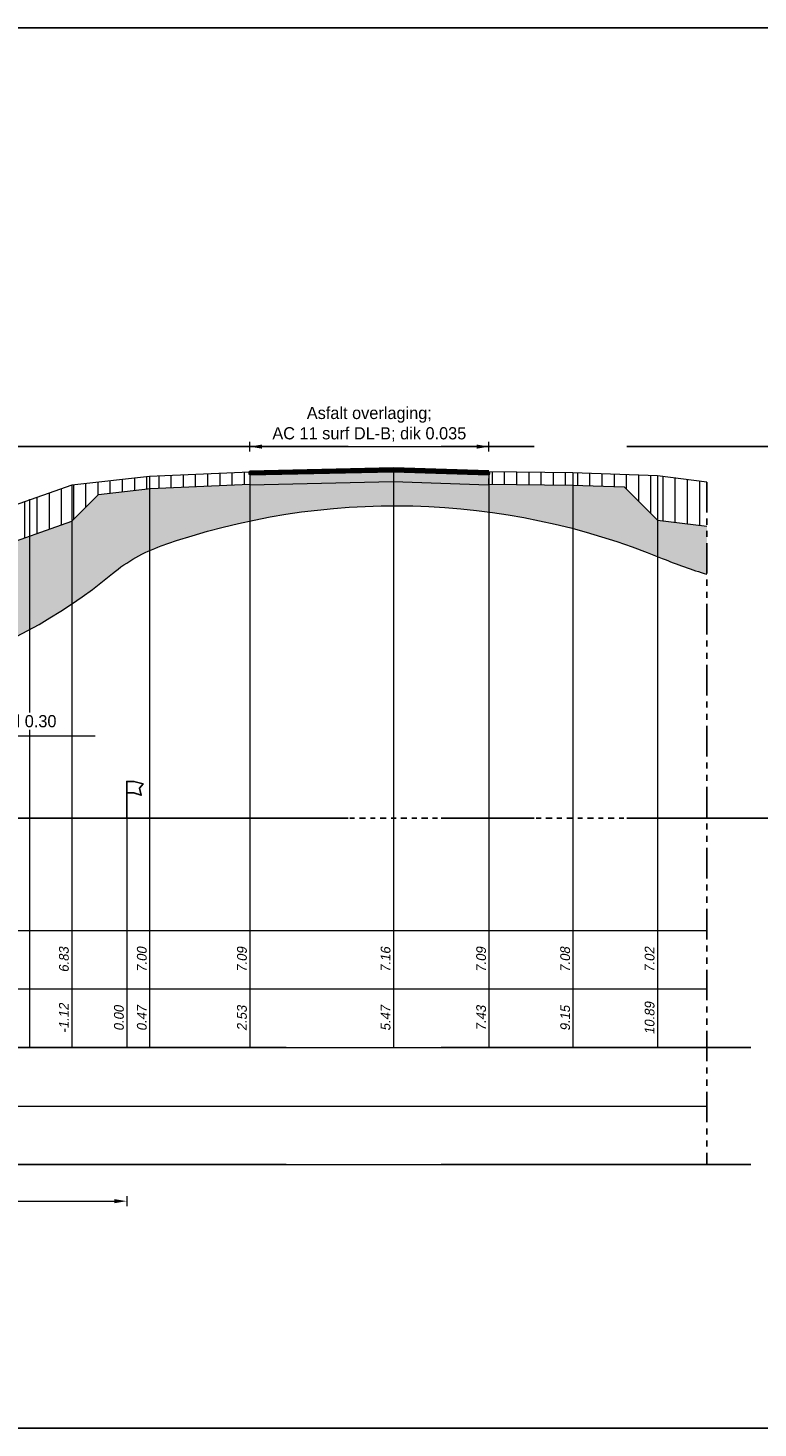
# Model space of a CAD drawing. Header units: metres. Extents: x -256 to 430, y -135 to 172.
# Tile 7 of 29: x 49 to 64, y 19 to 47. Entities that reach past the tile are written whole.
import ezdxf
from ezdxf.enums import TextEntityAlignment as Align

# ---------------------------------------------------------------- set-up
doc = ezdxf.new("R2010")
doc.units = ezdxf.units.M
doc.header["$LTSCALE"] = 0.1
for name, pattern in [('CENTER', [50.79999999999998, 31.75, -6.349999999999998, 6.349999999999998, -6.349999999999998]), ('HIDDEN', [9.524999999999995, 6.349999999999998, -3.174999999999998]), ('NAP', [20, 12.5, -2.5, 2.5, -2.5]), ('PHANTOM', [2.5, 1.25, -0.25, 0.25, -0.25, 0.25, -0.25])]:
    doc.linetypes.add(name, pattern=pattern)
for name, color, linetype, lineweight in [('DP-Afbreek', 2, 'PHANTOM', 25), ('DP-BS-arcering_klei', 253, 'Continuous', 0), ('DP-BS-arcering_zand', 6, 'Continuous', 25), ('DP-BS-Matenbalk_verlenglijnen', 253, 'Continuous', 0), ('DP-BS-profiel', 2, 'Continuous', 25), ('DP-Matenbalk', 1, 'Continuous', 18), ('DP-Matenbalk_bestaandehoogten', 6, 'Continuous', 25), ('DP-NAP-lijn', 6, 'NAP', 25), ('DP-NW-profiel', 4, 'Continuous', 50), ('DP-Waterlijn_tekst', 7, 'Continuous', 35), ('maatvoering-leadr', 7, 'Continuous', 30), ('maatvoering-lin', 7, 'Continuous', 30), ('TL-2.5 mm tekst_schaaldp', 7, 'Continuous', 25), ('TL-2.5mm Tekst', 7, 'Continuous', 25), ('TL-5.0mm Tekst', 4, 'Continuous', 50)]:
    doc.layers.add(name, color=color, linetype=linetype, lineweight=lineweight)
doc.layers.add('DP-BS-arcrand', color=111, linetype='Continuous', plot=False)
doc.layers.add('THEORETISCHE_NULLIJN', color=255, linetype='Continuous')
doc.styles.add('dp-besthgt', font='StagCAD.ttf', dxfattribs={"oblique": 10, "height": 0.2})
doc.styles.add('StagCAD', font='StagCAD.ttf')
doc.dimstyles.new('GM-maatvoering', dxfattribs={"dimtxt": 2.5, "dimasz": 2.5, "dimexe": 1, "dimexo": 0, "dimgap": 1, "dimtad": 1, "dimrnd": 0.001, "dimzin": 1, "dimdsep": 46, "dimtxsty": 'StagCAD', "dimcen": 0.09, "dimclrd": 1, "dimclre": 1, "dimclrt": 7, "dimazin": 0, "dimtfac": 1, "dimtix": 1, "dimtmove": 0, "dimatfit": 3, "dimfxl": 1, "dimfxlon": 1, "dimtvp": 0.8299999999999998, "dimtolj": 1, "dimtzin": 0, "dimlwd": 15, "dimlwe": 15, "dimarcsym": 0})

# ---------------------------------------------------------------- blocks, each defined once
blk = doc.blocks.new('*U26')
at = {"layer": 'DP-Matenbalk'}
for p, q in [((6, -3.499999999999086), (52.6, -3.499999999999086)), ((6, -4.699999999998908), (52.6, -4.699999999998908)), ((6, -5.899999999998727), (52.6, -5.899999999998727)), ((6, -7.10000000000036), (52.6, -7.10000000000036)), ((6, -8.300000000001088), (52.6, -8.300000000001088))]:
    blk.add_line(p, q, dxfattribs=at)
at = {"layer": 'TL-2.5 mm tekst_schaaldp', "style": 'StagCAD', "width": 0.96}
blk.add_attdef('SCHAAL', (-0.0500000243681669, -9.924208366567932), '', height=0.2499999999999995, dxfattribs=at)
at = {"layer": 'TL-2.5mm Tekst', "lineweight": 35, "style": 'StagCAD', "width": 0.96}
blk.add_attdef('GEBIEDDWP', (7.115853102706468, -9.33474407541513), '', height=0.25, dxfattribs=at)
at = {"layer": 'TL-5.0mm Tekst', "style": 'StagCAD', "width": 0.96}
blk.add_attdef('OMSCHRIJVING', (-0.0500000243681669, -9.33474407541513), '', height=0.4999999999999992, dxfattribs=at)
blk = doc.blocks.new('131', base_point=(1177.325884, 0))
at = {"layer": 'THEORETISCHE_NULLIJN'}
blk.add_lwpolyline([(1177.325884, 0), (1177.325884, 0.5), (1177.450884, 0.5), (1177.607134, 0.46875), (1177.544634, 0.40625), (1177.575884, 0.3125), (1177.450884, 0.34375), (1177.325884, 0.34375)], dxfattribs=at)
blk = doc.blocks.new('DWP1 bestaand')
at = {"layer": 'DP-BS-arcering_klei', "lineweight": 0}
h = blk.add_hatch(dxfattribs=at)
h.set_pattern_fill('_USER', color=251, scale=2.5, angle=90, pattern_type=0)
h.set_pattern_definition([(90, (-7.384387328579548, 4.482564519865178), (-0.25, 0), [])])
h.paths.add_polyline_path([(-1.761931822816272, 6.329712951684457), (-1.127997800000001, 6.552888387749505), (-0.5751994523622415, 7.105686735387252), (0.4893679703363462, 7.225600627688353), (2.528358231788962, 7.312999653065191), (2.523010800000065, 7.563000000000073), (0.4700000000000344, 7.47499999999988), (-1.127997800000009, 7.294999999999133), (-2.937408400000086, 6.657999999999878), (-4.696826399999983, 5.946999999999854), (-6.174403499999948, 5.392999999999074), (-7.448318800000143, 4.927999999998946), (-8.674579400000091, 4.751999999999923), (-10.57871000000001, 4.695999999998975), (-11.40064890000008, 4.560999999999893), (-11.32771550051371, 4.116949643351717), (-10.53543676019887, 4.247078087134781), (-8.635875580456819, 4.302943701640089), (-7.384387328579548, 4.482564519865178), (-7.355973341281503, 4.28459319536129), (-7.048688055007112, 4.328696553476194), (-5.931512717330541, 4.736483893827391), (-4.442774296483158, 5.29466869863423), (-2.689919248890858, 6.003016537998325)])
h = blk.add_hatch(dxfattribs=at)
h.set_pattern_fill('_USER', color=251, scale=2.5, angle=90, pattern_type=0)
h.set_pattern_definition([(90, (10.20186051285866, 7.258828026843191), (-0.25, 0), [])])
h.paths.add_polyline_path([(11.89809469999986, 7.358443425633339), (10.88265150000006, 7.484999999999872), (9.151088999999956, 7.546000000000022), (7.428043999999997, 7.56400000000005), (7.420136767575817, 7.314068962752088), (9.14538156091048, 7.296045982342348), (10.20186051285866, 7.258828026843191), (10.88265150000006, 6.578037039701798), (11.89809469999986, 6.451480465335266)])
at = {"layer": 'DP-BS-arcering_zand', "lineweight": 30}
h = blk.add_hatch(dxfattribs=at)
h.set_pattern_fill('CUNETZAND', color=251, pattern_type=2)
h.set_pattern_definition([(0, (0, 0.4699999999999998), (0.0625, 0.0625), [0, -0.125])])
edge = h.paths.add_edge_path()
edge.add_arc((-6.943270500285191, 13.5060885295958), 10.42345888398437, 263.7661164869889, 309.6801813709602)
edge.add_arc((1.798297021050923, 2.969405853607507), 3.267292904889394, 109.4636214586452, 129.6801813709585, ccw=False)
edge.add_arc((5.509026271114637, -7.530552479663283), 14.40365840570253, 67.65888991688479, 109.46362145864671, ccw=False)
edge.add_arc((14.71693482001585, 14.87484432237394), 9.82003631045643, 247.6588899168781, 253.3185819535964)
edge.add_line((11.89809469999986, 5.468077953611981), (11.89809469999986, 6.451480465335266))
edge.add_line((11.89809469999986, 6.451480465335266), (10.88265150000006, 6.578037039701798))
edge.add_line((10.88265150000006, 6.578037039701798), (10.20186051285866, 7.258828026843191))
edge.add_line((10.20186051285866, 7.258828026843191), (9.145381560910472, 7.296045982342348))
edge.add_line((9.145381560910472, 7.296045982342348), (7.420136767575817, 7.314068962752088))
edge.add_line((7.420136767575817, 7.314068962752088), (7.419822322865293, 7.304130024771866))
edge.add_line((7.419822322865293, 7.304130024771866), (7.426146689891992, 7.504030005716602))
edge.add_line((7.426146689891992, 7.504030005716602), (5.46804667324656, 7.565979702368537))
edge.add_line((5.46804667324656, 7.565979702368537), (2.524293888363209, 7.503013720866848))
edge.add_line((2.524293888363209, 7.503013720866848), (2.528570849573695, 7.303059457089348))
edge.add_line((2.528570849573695, 7.303059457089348), (2.528358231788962, 7.312999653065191))
edge.add_line((2.528358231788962, 7.312999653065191), (0.4893679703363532, 7.225600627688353))
edge.add_line((0.4893679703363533, 7.225600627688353), (-0.5751994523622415, 7.105686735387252))
edge.add_line((-0.5751994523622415, 7.105686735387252), (-1.127997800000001, 6.552888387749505))
edge.add_line((-1.127997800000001, 6.552888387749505), (-1.761931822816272, 6.329712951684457))
edge.add_line((-1.761931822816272, 6.329712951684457), (-2.689919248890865, 6.003016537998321))
edge.add_line((-2.689919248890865, 6.003016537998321), (-4.442774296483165, 5.294668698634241))
edge.add_line((-4.442774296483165, 5.294668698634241), (-5.931512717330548, 4.736483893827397))
edge.add_line((-5.931512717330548, 4.736483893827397), (-7.048688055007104, 4.328696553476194))
edge.add_line((-7.048688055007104, 4.328696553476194), (-8.618673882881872, 4.103363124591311))
edge.add_line((-8.618673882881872, 4.103363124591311), (-10.51620420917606, 4.04755723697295))
edge.add_line((-10.51620420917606, 4.04755723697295), (-11.15362879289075, 3.942862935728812))
edge.add_line((-11.15362879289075, 3.942862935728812), (-11.02306376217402, 3.812297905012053))
edge.add_line((-11.02306376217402, 3.812297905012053), (-11.28932518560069, 3.768565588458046))
edge.add_line((-11.28932518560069, 3.768565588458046), (-12.26601858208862, 3.65441438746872))
edge.add_line((-12.26601858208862, 3.65441438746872), (-12.74303585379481, 3.577659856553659))
edge.add_line((-12.74303585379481, 3.577659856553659), (-14.16335179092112, 3.197167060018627))
edge.add_line((-14.16335179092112, 3.197167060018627), (-15.52119435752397, 2.777731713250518))
edge.add_line((-15.52119435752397, 2.777731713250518), (-16.48257621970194, 2.452920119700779))
edge.add_line((-16.48257621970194, 2.452920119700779), (-13.98320450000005, -0.04645160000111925))
edge.add_line((-13.98320450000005, -0.04645160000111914), (-12.26744366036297, 1.669309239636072))
edge.add_arc((-8.633217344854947, -1.964917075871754), 5.139572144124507, 83.76611648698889, 135.0000000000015, ccw=False)
at = {"layer": 'DP-Afbreek', "ltscale": 5}
blk.add_line((11.89809469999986, 7.358443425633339), (11.89809469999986, -6.634000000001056), dxfattribs=at)
at = {"layer": 'DP-BS-arcrand', "color": 251, "lineweight": 0}
blk.add_lwpolyline([(-13.98320450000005, -0.04645160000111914), (-12.2674436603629, 1.669309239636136, -0.2273499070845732), (-8.075125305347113, 3.144264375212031, 0.2030618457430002), (-0.287874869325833, 5.483981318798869, -0.0884408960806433), (0.7096079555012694, 6.049983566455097, -0.1844578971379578), (10.98414354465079, 5.791927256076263, 0.0247000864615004), (11.89809469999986, 5.468077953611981, 0.0235136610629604)], format="xyb", dxfattribs=at)
at = {"layer": 'DP-BS-Matenbalk_verlenglijnen'}
for points in [[(0.4700000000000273, 7.47499999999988), (0.4700000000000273, -4.234000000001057)], [(2.523010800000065, 7.563000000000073), (2.523010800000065, -4.234000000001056)], [(5.468353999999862, 7.625999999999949), (5.468353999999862, -4.234000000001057)], [(7.428043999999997, 7.56400000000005), (7.428043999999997, -4.234000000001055)], [(9.151088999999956, 7.546000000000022), (9.151088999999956, -4.234000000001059)], [(10.88265150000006, 7.484999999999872), (10.88265150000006, -4.234000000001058)], [(-1.127997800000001, 7.294999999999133), (-1.127997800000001, -4.234000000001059)], [(-1.994381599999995, 6.989990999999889), (-1.994381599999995, -4.234000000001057)], [(0, 0.4699999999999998), (0, -4.234000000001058)]]:
    blk.add_lwpolyline(points, dxfattribs=at)
at = {"layer": 'DP-BS-profiel', "color": 1, "lineweight": 18}
for points in [[(11.89809469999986, 7.358443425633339), (10.88265150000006, 7.484999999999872), (9.151088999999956, 7.546000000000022), (7.428043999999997, 7.56400000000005), (5.468353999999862, 7.625999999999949), (2.523010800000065, 7.563000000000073), (0.4700000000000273, 7.47499999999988), (-1.127997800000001, 7.294999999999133), (-2.937408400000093, 6.657999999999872)], [(2.523010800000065, 7.563000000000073), (2.528570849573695, 7.303059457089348)], [(2.524293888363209, 7.503013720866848), (5.46804667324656, 7.565979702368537), (7.426146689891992, 7.504030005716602)], [(7.428043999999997, 7.56400000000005), (7.419822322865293, 7.304130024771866)], [(-23.93320450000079, -0.04645160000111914), (-13.98320450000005, -0.04645160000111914), (-16.48257621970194, 2.452920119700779), (-15.52119435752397, 2.777731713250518), (-14.16335179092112, 3.197167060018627), (-12.74303585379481, 3.577659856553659), (-12.26601858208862, 3.65441438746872), (-11.28932518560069, 3.768565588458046), (-11.02306376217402, 3.812297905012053), (-11.15362879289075, 3.942862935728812), (-10.51620420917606, 4.04755723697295), (-8.618673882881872, 4.103363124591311), (-7.048688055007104, 4.328696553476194), (-5.931512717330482, 4.736483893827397), (-4.442774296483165, 5.294668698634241), (-2.689919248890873, 6.003016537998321), (-1.761931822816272, 6.329712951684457), (-1.127997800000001, 6.552888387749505), (-0.5751994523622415, 7.105686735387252), (0.4893679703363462, 7.225600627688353), (2.528358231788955, 7.312999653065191)], [(2.528570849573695, 7.303059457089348), (5.467022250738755, 7.365912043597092), (7.419822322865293, 7.304130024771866)], [(7.420136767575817, 7.314068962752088), (9.14538156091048, 7.296045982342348), (10.20186051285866, 7.258828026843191), (10.88265150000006, 6.578037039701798), (11.89809469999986, 6.451480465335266)]]:
    blk.add_lwpolyline(points, dxfattribs=at)
at = {"layer": 'DP-BS-profiel'}
blk.add_point((-1.994381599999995, 6.989990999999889), dxfattribs=at)
at = {"layer": 'THEORETISCHE_NULLIJN', "xscale": 1.199999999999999, "yscale": 1.5, "zscale": 1.199999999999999}
blk.add_blockref('131', (0, 0.4699999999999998), dxfattribs=at)
at = {"layer": 'DP-Matenbalk_bestaandehoogten', "style": 'dp-besthgt', "oblique": 10}
for s, p in [('6.83', (-1.127997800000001, -2.43399999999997)), ('7.00', (0.4700000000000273, -2.43399999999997)), ('7.09', (2.523010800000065, -2.43399999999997)), ('7.16', (5.468353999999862, -2.43399999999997)), ('7.09', (7.428043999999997, -2.43399999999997)), ('7.08', (9.151088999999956, -2.43399999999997)), ('7.02', (10.88265150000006, -2.43399999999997)), ('-1.12', (-1.127997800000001, -3.634000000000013)), ('0.00', (0, -3.634000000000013)), ('0.47', (0.4700000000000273, -3.634000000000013)), ('2.53', (2.523010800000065, -3.634000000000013)), ('5.47', (5.468353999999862, -3.634000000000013)), ('7.43', (7.428043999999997, -3.634000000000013)), ('9.15', (9.151088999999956, -3.634000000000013)), ('10.89', (10.88265150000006, -3.634000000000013))]:
    blk.add_text(s, height=0.2, rotation=90, dxfattribs=at).set_placement(p, align=Align.BOTTOM_CENTER)
blk = doc.blocks.new('*U27')
at = {"layer": 'DP-NAP-lijn'}
blk.add_line((0, 0), (526, 0), dxfattribs=at)
at = {"layer": 'DP-NAP-lijn', "style": 'StagCAD'}
blk.add_attdef('NAPLIJN', (6.246522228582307, 0.9999999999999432), '', height=2.5, dxfattribs=at)
at = {"layer": 'DP-Waterlijn_tekst', "style": 'StagCAD'}
blk.add_attdef('WP', text='', height=2.5, dxfattribs=at).set_placement((11.17347716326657, 16.5), align=Align.BOTTOM_CENTER)
blk = doc.blocks.new('*D70')
at = {"layer": 'Defpoints', "color": 0, "ltscale": 10, "transparency": 16777216}
for p in [(50.70190338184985, 26.50000069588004), (39.53286408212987, 24.10000069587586), (50.70190338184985, 23.35000069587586)]:
    blk.add_point(p, dxfattribs=at)
at = {"layer": 'maatvoering-lin', "color": 1, "lineweight": 15, "ltscale": 10, "transparency": 16777216}
for p, q in [((39.53286408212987, 23.45000069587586), (39.53286408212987, 23.25000069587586)), ((39.78286408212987, 23.35000069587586), (50.45190338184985, 23.35000069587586)), ((50.70190338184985, 23.45000069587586), (50.70190338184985, 23.25000069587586))]:
    blk.add_line(p, q, dxfattribs=at)
at = {"layer": 'maatvoering-lin', "color": 1, "ltscale": 10, "transparency": 16777216}
for points in [[(39.78286408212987, 23.39166736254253), (39.78286408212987, 23.3083340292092), (39.53286408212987, 23.35000069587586)], [(50.45190338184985, 23.39166736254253), (50.45190338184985, 23.3083340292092), (50.70190338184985, 23.35000069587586)]]:
    blk.add_solid(points, dxfattribs=at)
at = {"layer": 'maatvoering-lin', "color": 7, "ltscale": 10, "transparency": 16777216, "insert": (45.11738373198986, 23.57500069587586), "char_height": 0.25, "attachment_point": 5, "style": 'StagCAD'}
blk.add_mtext('\\A1;Variabel', dxfattribs=at)
blk = doc.blocks.new('*D82')
at = {"layer": 'Defpoints', "color": 0, "transparency": 16777216}
for p in [(58.12994738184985, 38.81859694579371), (53.22491418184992, 38.29700069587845), (58.12994738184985, 38.29800069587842)]:
    blk.add_point(p, dxfattribs=at)
at = {"layer": 'maatvoering-lin', "color": 1, "lineweight": 15, "transparency": 16777216}
for p, q in [((53.22491418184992, 38.71859694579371), (53.22491418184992, 38.91859694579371)), ((53.47491418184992, 38.81859694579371), (57.87994738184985, 38.81859694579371)), ((58.12994738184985, 38.71859694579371), (58.12994738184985, 38.91859694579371))]:
    blk.add_line(p, q, dxfattribs=at)
at = {"layer": 'maatvoering-lin', "color": 1, "transparency": 16777216}
for points in [[(53.47491418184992, 38.86026361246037), (53.47491418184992, 38.77693027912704), (53.22491418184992, 38.81859694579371)], [(57.87994738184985, 38.86026361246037), (57.87994738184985, 38.77693027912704), (58.12994738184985, 38.81859694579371)]]:
    blk.add_solid(points, dxfattribs=at)
at = {"layer": 'maatvoering-lin', "color": 7, "transparency": 16777216, "insert": (55.67743078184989, 39.27693027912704), "char_height": 0.25, "attachment_point": 5, "style": 'StagCAD'}
blk.add_mtext('\\A1;Asfalt overlaging;\\PAC 11 surf DL-B; dik 0.035', dxfattribs=at)

msp = doc.modelspace()

# ---------------------------------------------------------------- linework, layer by layer
at = {"layer": 'Defpoints', "color": 1, "ltscale": 10}
for points in [[(-1.9181502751e-06, 47.40000069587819), (307.9999980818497, 47.40000069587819)], [(-1.9181502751e-06, 18.7000006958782), (307.9999980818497, 18.7000006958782)]]:
    msp.add_lwpolyline(points, dxfattribs=at)
at = {"layer": 'Defpoints', "linetype": 'CENTER', "ltscale": 3}
for points in [[(-1.9181502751e-06, 38.81859694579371), (307.9999980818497, 38.81859694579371)], [(5.50774254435e-05, 31.20400067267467), (307.9999980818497, 31.20400067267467)]]:
    msp.add_lwpolyline(points, dxfattribs=at)
at = {"layer": 'Defpoints', "linetype": 'HIDDEN', "ltscale": 10}
for points in [[(-1.9181502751e-06, 26.50000069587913), (307.9999980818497, 26.50000069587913)], [(-1.9181502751e-06, 24.10000069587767), (307.9999980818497, 24.10000069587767)]]:
    msp.add_lwpolyline(points, dxfattribs=at)
at = {"layer": 'DP-NW-profiel'}
msp.add_lwpolyline([(58.12994738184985, 38.29800069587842), (56.17025738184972, 38.36000069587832), (53.22491418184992, 38.29700069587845), (53.22566265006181, 38.26200869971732), (56.17007810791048, 38.32498885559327), (58.12884061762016, 38.26301819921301)], close=True, dxfattribs=at)

# ---------------------------------------------------------------- block references
at = {"layer": 'DP-BS-profiel'}
msp.add_blockref('DWP1 bestaand', (50.70190338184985, 30.73400069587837), dxfattribs=at)
at = {"layer": 'DP-Matenbalk'}
msp.add_blockref('*U26', (9.999998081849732, 32.40000069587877), dxfattribs=at)
at = {"layer": 'DP-NAP-lijn', "xscale": 0.1, "yscale": 0.1, "zscale": 0.1}
msp.add_blockref('*U27', (9.999998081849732, 31.20400067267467), dxfattribs=at)

# ---------------------------------------------------------------- dimensions: what is measured, and where the dimension line sits
at = {"layer": 'maatvoering-lin'}
dim = msp.add_linear_dim(base=(58.12994738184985, 38.81859694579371), p1=(53.22491418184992, 38.29700069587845), p2=(58.12994738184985, 38.29800069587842), text='Asfalt overlaging;\\PAC 11 surf DL-B; dik 0.035', dimstyle='GM-maatvoering', dxfattribs=at)
dim.commit()
dim.dimension.update_dxf_attribs({"geometry": '*D82', "text_midpoint": (55.67743078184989, 39.27693027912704)})
at = {"layer": 'maatvoering-lin', "ltscale": 10}
dim = msp.add_linear_dim(base=(50.70190338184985, 23.35000069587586), p1=(39.53286408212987, 24.10000069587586), p2=(50.70190338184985, 26.50000069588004), text='Variabel', dimstyle='GM-maatvoering', dxfattribs=at)
dim.commit()
dim.dimension.update_dxf_attribs({"geometry": '*D70', "text_midpoint": (45.11738373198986, 23.57500069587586)})

# ---------------------------------------------------------------- next in the draw order: texts
at = {"layer": 'maatvoering-leadr', "color": 7, "insert": (44.17048051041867, 32.9899507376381), "char_height": 0.25, "attachment_point": 7, "style": 'StagCAD', "bg_fill": 3, "box_fill_scale": 1.2, "bg_fill_color": 256, "bg_fill_transparency": 0}
msp.add_mtext('\\A1;Funderingslaag; dik minimaal 0.30', dxfattribs=at)

# ---------------------------------------------------------------- next in the draw order: leaders
at = {"layer": 'maatvoering-leadr', "annotation_type": 0, "has_hookline": 1, "hookline_direction": 0, "text_width": 4.9875}
msp.add_leader([(42.21159364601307, 35.67662453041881), (41.57048051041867, 32.8899507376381), (44.07048051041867, 32.8899507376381)], dimstyle='GM-maatvoering', override={"dimscale": 0, "dimgap": 1, "dimtad": 1}, dxfattribs=at)

doc.saveas('drawing.dxf')
